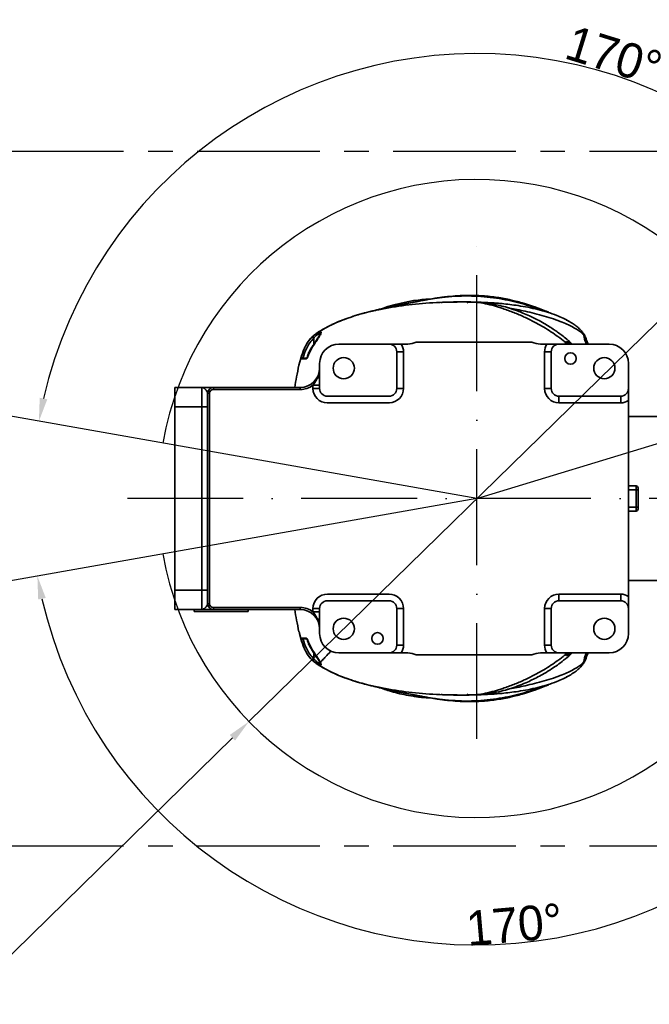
# Model space of a CAD drawing. Header units: millimetres. Extents: x -2031 to 1277, y -458 to 5880.
# Tile 55 of 62: x -718 to -392, y 4877 to 5387. Entities that reach past the tile are written whole.
import ezdxf

# ---------------------------------------------------------------- set-up
doc = ezdxf.new("R2010")
doc.units = ezdxf.units.MM
doc.header["$LTSCALE"] = 5
doc.header["$PDSIZE"] = -1
doc.linetypes.add('ACAD_ISO10W100', pattern=[18, 12, -3, 0, -3])
doc.linetypes.add('CENTERX2', pattern=[20.32, 12.7, -2.54, 2.54, -2.54])
doc.layers.add('重要标记', color=1, linetype='Continuous', lineweight=25)
doc.dimstyles.new('ISO-25', dxfattribs={"dimtxt": 18, "dimasz": 12, "dimexe": 7, "dimexo": 0.625, "dimtad": 1, "dimtoh": 1, "dimtxsty": 'Standard', "dimcen": 2.5, "dimclrd": 1, "dimclre": 1, "dimclrt": 4, "dimadec": 0, "dimazin": 0, "dimtfac": 1, "dimtmove": 0, "dimatfit": 3, "dimfxl": 1, "dimarcsym": 0})

# ---------------------------------------------------------------- blocks, each defined once
blk = doc.blocks.new('*D51')
at = {"layer": 'Defpoints', "color": 0, "linetype": 'ByBlock', "transparency": 16777216}
for p in [(-572.38, 5350.58), (-1052.28, 5239.67), (-672.9, 5138.96), (-481.09, 5138.96), (-61.63, 5138.96)]:
    blk.add_point(p, dxfattribs=at)
at = {"layer": '重要标记', "color": 1, "linetype": 'ByBlock', "lineweight": -2, "transparency": 16777216}
blk.add_arc((-481.09, 5138.96), 230.46, 2.9837, 167.0163, dxfattribs=at)
at = {"layer": '重要标记', "color": 1, "linetype": 'ByBlock', "transparency": 16777216}
for points in [[(-703.71, 5190.34), (-707.63, 5191.14), (-708.06, 5178.98)], [(-248.94, 5151.01), (-252.94, 5150.9), (-250.63, 5138.96)]]:
    blk.add_solid(points, dxfattribs=at)
at = {"layer": '重要标记', "color": 4, "linetype": 'ByBlock', "transparency": 16777216, "insert": (-410.15, 5368.33), "char_height": 18, "attachment_point": 5, "rotation": 342.8143}
blk.add_mtext('170°', dxfattribs=at)

msp = doc.modelspace()

# ---------------------------------------------------------------- linework, layer by layer
at = {"color": 2, "linetype": 'CENTERX2'}
for p, q in [((-1032.455, 5318.959), (70.269, 5318.959)), ((-1032.455, 4958.959), (70.269, 4958.959))]:
    msp.add_line(p, q, dxfattribs=at)
at = {"color": 4, "linetype": 'ByBlock'}
for q in [(-1052.282, 5239.675), (-1052.282, 5038.243)]:
    msp.add_line((-481.093, 5138.959), q, dxfattribs=at)
at = {"linetype": 'Continuous', "lineweight": 35}
for p, q in [((-523.386, 5239.502), (-527.336, 5238.349)), ((-518.878, 5240.573), (-523.386, 5239.502)), ((-513.968, 5241.445), (-518.878, 5240.573)), ((-511.653, 5241.751), (-513.968, 5241.445)), ((-509.613, 5241.968), (-511.653, 5241.751)), ((-507.981, 5242.106), (-509.613, 5241.968)), ((-507.358, 5242.151), (-507.981, 5242.106)), ((-506.875, 5242.182), (-507.358, 5242.151)), ((-506.274, 5242.219), (-506.875, 5242.182)), ((-506.052, 5242.232), (-506.274, 5242.219)), ((-506.082, 5242.231), (-506.052, 5242.232)), ((-488.301, 5240.754), (-486.099, 5240.781)), ((-484.834, 5240.73), (-485.89, 5240.778)), ((-485.81, 5240.771), (-484.875, 5240.739)), ((-482.777, 5240.635), (-483.67, 5240.698)), ((-527.336, 5238.349), (-530.466, 5237.287)), ((-530.466, 5237.287), (-530.466, 5237.287)), ((-530.465, 5237.283), (-530.455, 5237.288)), ((-444.078, 5235.459), (-445.326, 5235.964)), ((-563.321, 5224.967), (-563.4, 5225.051)), ((-425.854, 5223.689), (-425.865, 5223.755)), ((-424.918, 5222.532), (-425.344, 5223.221)), ((-565.628, 5222.091), (-566.312, 5222.821)), ((-565.628, 5222.091), (-565.628, 5218.927)), ((-526.628, 5218.959), (-552.628, 5218.959)), ((-520.327, 5218.959), (-516.987, 5218.959)), ((-452.628, 5219.959), (-512.628, 5219.959)), ((-448.269, 5218.959), (-444.93, 5218.959)), ((-412.628, 5218.959), (-438.628, 5218.959)), ((-435.224, 5219.785), (-435.255, 5218.959)), ((-435.085, 5220.043), (-435.224, 5219.785)), ((-435.224, 5219.785), (-435.224, 5219.785)), ((-435.224, 5219.785), (-435.224, 5219.785)), ((-434.744, 5220.23), (-435.085, 5220.043)), ((-434.254, 5220.172), (-434.744, 5220.23)), ((-433.532, 5219.828), (-434.254, 5220.172)), ((-432.552, 5219.14), (-433.532, 5219.828)), ((-432.349, 5218.959), (-432.552, 5219.14)), ((-568.078, 5214.959), (-568.378, 5214.659)), ((-568.378, 5214.659), (-568.378, 5213.915)), ((-568.123, 5214.659), (-568.378, 5214.659)), ((-566.465, 5217.655), (-566.465, 5217.656)), ((-519.164, 5214.959), (-522.628, 5214.959)), ((-522.628, 5195.959), (-522.628, 5214.959)), ((-519.164, 5214.959), (-519.164, 5195.959)), ((-446.092, 5214.959), (-442.628, 5214.959)), ((-446.092, 5195.959), (-446.092, 5214.959)), ((-442.628, 5214.959), (-442.628, 5195.959)), ((-573.319, 5207.959), (-572.349, 5211.459)), ((-573.319, 5207.959), (-573.319, 5207.959)), ((-569.199, 5211.659), (-571.276, 5211.659)), ((-562.628, 5208.959), (-562.628, 5202.853)), ((-402.628, 5195.959), (-402.628, 5208.959)), ((-562.628, 5202.853), (-562.628, 5197.611)), ((-566.092, 5195.959), (-566.092, 5197.611)), ((-566.092, 5197.611), (-562.628, 5197.611)), ((-562.628, 5197.611), (-562.628, 5195.959)), ((-637.628, 5186.459), (-637.628, 5196.459)), ((-637.628, 5196.459), (-623.628, 5196.459)), ((-623.628, 5186.459), (-623.628, 5196.459)), ((-620.628, 5084.459), (-620.628, 5193.459)), ((-620.628, 5193.459), (-619.628, 5193.459)), ((-619.628, 5193.459), (-619.628, 5084.459)), ((-617.628, 5196.459), (-617.628, 5195.459)), ((-617.628, 5196.459), (-572.628, 5196.459)), ((-572.628, 5195.459), (-617.628, 5195.459)), ((-572.628, 5196.459), (-572.628, 5195.459)), ((-566.092, 5195.959), (-562.628, 5195.959)), ((-519.164, 5195.959), (-522.628, 5195.959)), ((-446.092, 5195.959), (-442.628, 5195.959)), ((-438.628, 5188.495), (-438.628, 5191.959)), ((-438.628, 5191.959), (-406.628, 5191.959)), ((-406.628, 5188.495), (-438.628, 5188.495)), ((-406.628, 5188.495), (-406.628, 5191.959)), ((-402.628, 5189.657), (-402.628, 5088.26)), ((-623.628, 5186.459), (-637.628, 5186.459)), ((-637.628, 5186.459), (-637.628, 5091.459)), ((-623.628, 5091.459), (-623.628, 5186.459)), ((-623.628, 5186.459), (-620.628, 5186.459)), ((-369.628, 5181.459), (-402.628, 5181.459)), ((-402.628, 5145.459), (-398.628, 5145.459)), ((-398.628, 5143.459), (-402.628, 5143.459)), ((-398.628, 5143.459), (-398.628, 5145.459)), ((-398.628, 5134.459), (-398.628, 5143.459)), ((-397.628, 5143.459), (-398.628, 5143.459)), ((-397.628, 5144.459), (-397.628, 5143.459)), ((-397.628, 5143.459), (-397.628, 5134.459)), ((-402.628, 5134.459), (-398.628, 5134.459)), ((-398.628, 5132.459), (-402.628, 5132.459)), ((-398.628, 5132.459), (-398.628, 5134.459)), ((-397.628, 5134.459), (-398.628, 5134.459)), ((-397.628, 5134.459), (-397.628, 5133.459)), ((-402.628, 5096.459), (-369.628, 5096.459)), ((-637.628, 5091.459), (-623.628, 5091.459)), ((-637.628, 5081.459), (-637.628, 5091.459)), ((-623.628, 5091.459), (-620.628, 5091.459)), ((-623.628, 5081.459), (-623.628, 5091.459)), ((-438.628, 5089.423), (-438.628, 5085.959)), ((-438.628, 5089.423), (-406.628, 5089.423)), ((-406.628, 5085.959), (-438.628, 5085.959)), ((-406.628, 5089.423), (-406.628, 5085.959)), ((-623.628, 5081.459), (-637.628, 5081.459)), ((-627.628, 5081.459), (-627.628, 5080.459)), ((-627.628, 5080.459), (-599.628, 5080.459)), ((-620.628, 5084.459), (-619.628, 5084.459)), ((-617.628, 5082.459), (-572.628, 5082.459)), ((-617.628, 5081.459), (-617.628, 5082.459)), ((-572.628, 5081.459), (-617.628, 5081.459)), ((-599.628, 5080.459), (-599.628, 5081.459)), ((-572.628, 5081.459), (-572.628, 5082.459)), ((-566.092, 5081.959), (-562.628, 5081.959)), ((-566.092, 5080.306), (-566.092, 5081.959)), ((-566.092, 5080.306), (-562.628, 5080.306)), ((-562.628, 5081.959), (-562.628, 5080.306)), ((-562.628, 5080.306), (-562.628, 5075.064)), ((-519.164, 5081.959), (-522.628, 5081.959)), ((-522.628, 5062.959), (-522.628, 5081.959)), ((-519.164, 5081.959), (-519.164, 5062.959)), ((-446.092, 5062.959), (-446.092, 5081.959)), ((-446.092, 5081.959), (-442.628, 5081.959)), ((-442.628, 5081.959), (-442.628, 5062.959)), ((-402.628, 5068.959), (-402.628, 5081.959)), ((-562.628, 5075.064), (-562.628, 5068.959)), ((-573.319, 5069.959), (-573.319, 5069.959)), ((-573.271, 5069.783), (-572.349, 5066.459)), ((-569.23, 5066.259), (-571.276, 5066.259)), ((-568.378, 5063.996), (-568.378, 5063.259)), ((-568.378, 5063.259), (-568.078, 5062.959)), ((-568.378, 5063.259), (-568.101, 5063.259)), ((-567.609, 5062.959), (-568.078, 5062.959)), ((-566.465, 5060.262), (-566.456, 5060.268)), ((-519.164, 5062.959), (-522.628, 5062.959)), ((-446.092, 5062.959), (-442.628, 5062.959)), ((-565.628, 5055.826), (-566.312, 5055.096)), ((-565.628, 5055.826), (-565.628, 5058.99)), ((-552.628, 5058.959), (-526.628, 5058.959)), ((-516.987, 5058.959), (-520.327, 5058.959)), ((-452.628, 5057.959), (-512.628, 5057.959)), ((-444.93, 5058.959), (-448.269, 5058.959)), ((-438.628, 5058.959), (-412.628, 5058.959)), ((-435.224, 5058.132), (-435.255, 5058.959)), ((-435.085, 5057.874), (-435.224, 5058.132)), ((-435.224, 5058.132), (-435.224, 5058.132)), ((-435.224, 5058.132), (-435.224, 5058.132)), ((-434.744, 5057.687), (-435.085, 5057.874)), ((-434.254, 5057.746), (-434.744, 5057.687)), ((-433.532, 5058.089), (-434.254, 5057.746)), ((-432.552, 5058.778), (-433.532, 5058.089)), ((-432.349, 5058.959), (-432.552, 5058.778)), ((-424.918, 5055.386), (-425.344, 5054.696)), ((-563.321, 5052.95), (-563.4, 5052.867)), ((-563.12, 5052.725), (-562.87, 5052.529)), ((-530.465, 5040.634), (-530.455, 5040.629)), ((-445.326, 5041.953), (-444.078, 5042.459)), ((-484.834, 5037.188), (-485.89, 5037.139)), ((-484.923, 5037.167), (-485.89, 5037.139)), ((-485.395, 5037.161), (-484.879, 5037.179))]:
    msp.add_line(p, q, dxfattribs=at)
at = {"lineweight": 35}
for p, q in [((-558.649, 5188.495), (-526.474, 5188.496)), ((-558.628, 5191.959), (-526.628, 5191.959)), ((-558.628, 5085.959), (-526.628, 5085.959)), ((-558.496, 5089.422), (-526.636, 5089.423))]:
    msp.add_line(p, q, dxfattribs=at)
at = {"linetype": 'Continuous', "lineweight": 35}
for centre, radius in [((-432.628, 5211.459), 3), ((-550.128, 5206.459), 5.5), ((-415.128, 5206.459), 5.5), ((-550.128, 5071.459), 5.5), ((-415.128, 5071.459), 5.5), ((-532.628, 5066.459), 3)]:
    msp.add_circle(centre, radius, dxfattribs=at)
for centre, radius, start, end in [((-562.558, 5223.749), 1.55, 122.88662, 123.70547), ((-426.465, 5223.594), 0.618, 8.82871, 25.64618), ((-425.803, 5223.158), 0.463, 324.96033, 7.87726), ((-552.628, 5208.959), 10, 90, 180), ((-526.628, 5214.959), 4, 0, 90), ((-526.628, 5214.959), 7.464, 0, 32.40486), ((-516.987, 5228.959), 10, 270, 295.84193), ((-448.269, 5228.959), 10, 244.15807, 270), ((-438.628, 5214.959), 7.464, 147.59514, 180), ((-438.628, 5214.959), 4, 90, 180), ((-412.628, 5208.959), 10, 0, 90), ((-572.628, 5206.459), 10, 270, 0), ((-564.639, 5203.083), 2.024, 291.86215, 353.47139), ((-572.628, 5206.459), 11, 270, 306.45367), ((-617.628, 5193.459), 3, 90, 180), ((-617.628, 5193.459), 2, 90, 180), ((-558.628, 5195.959), 7.464, 180, 269.84248), ((-558.628, 5195.959), 4, 180, 270), ((-526.628, 5195.959), 4, 270, 0), ((-526.628, 5195.959), 7.464, 271.18225, 0), ((-438.628, 5195.959), 7.464, 180, 270), ((-438.628, 5195.959), 4, 180, 270), ((-406.628, 5195.959), 4, 270, 0), ((-406.628, 5195.959), 7.464, 270, 302.40486), ((-398.628, 5144.459), 1, 0, 90), ((-398.628, 5133.459), 1, 270, 0), ((-558.628, 5081.959), 7.464, 88.98023, 180), ((-558.628, 5081.959), 4, 90, 180), ((-526.628, 5081.959), 7.464, 0, 90.06044), ((-526.628, 5081.959), 4, 0, 90), ((-438.628, 5081.959), 7.464, 90, 180), ((-438.628, 5081.959), 4, 90, 180), ((-406.628, 5081.959), 7.464, 57.59514, 90), ((-406.628, 5081.959), 4, 0, 90), ((-617.628, 5084.459), 3, 180, 270), ((-617.628, 5084.459), 2, 180, 270), ((-572.628, 5071.459), 11, 53.54633, 90), ((-572.628, 5071.459), 10, 0, 90), ((-564.639, 5074.834), 2.024, 6.52861, 68.13785), ((-552.628, 5068.959), 10, 180, 270), ((-412.628, 5068.959), 10, 270, 0), ((-526.628, 5062.959), 4, 270, 0), ((-526.628, 5062.959), 7.464, 327.59514, 0), ((-438.628, 5062.959), 7.464, 180, 212.40486), ((-438.628, 5062.959), 4, 180, 270), ((-516.987, 5048.959), 10, 64.15807, 90), ((-448.269, 5048.959), 10, 90, 115.84193), ((-425.803, 5054.759), 0.463, 352.12274, 35.03967), ((-562.558, 5054.169), 1.55, 236.29453, 237.11338), ((-426.463, 5054.323), 0.616, 334.32953, 5.93449)]:
    msp.add_arc(centre, radius, start, end, dxfattribs=at)
for points, knots in [([(-445.547, 5236.054), (-446.621, 5236.5), (-449.04, 5237.505), (-453.136, 5238.95), (-457.304, 5240.248), (-460.851, 5241.205), (-463.721, 5241.877), (-467.757, 5242.713), (-473.422, 5243.612), (-480.12, 5244.135), (-486.049, 5244.21), (-491.142, 5244.01), (-495.208, 5243.657), (-498.224, 5243.304), (-500.173, 5243.044), (-502.003, 5242.781), (-504.274, 5242.432), (-506.763, 5242.018), (-508.011, 5241.789), (-508.668, 5241.669)], [0, 0, 0, 0, 0.0652122, 0.1469063, 0.2154389, 0.2704305, 0.3117318, 0.3436272, 0.4455583, 0.5534694, 0.6228856, 0.6920074, 0.7639346, 0.7916406, 0.8194909, 0.8472167, 0.8753322, 0.9344511, 1, 1, 1, 1]), ([(-508.642, 5241.664), (-506.612, 5242.021), (-502.414, 5242.759), (-495.823, 5243.507), (-489.031, 5243.908), (-482.289, 5243.867), (-475.733, 5243.396), (-469.464, 5242.534), (-463.546, 5241.357), (-457.963, 5239.958), (-454.519, 5238.908), (-452.797, 5238.383)], [0, 0, 0, 0, 0.1047123, 0.2166134, 0.3284999, 0.4403839, 0.5522742, 0.6641845, 0.7761045, 0.8880439, 1, 1, 1, 1]), ([(-563.4, 5225.051), (-560.937, 5226.492), (-555.86, 5229.463), (-547.375, 5232.759), (-538.194, 5235.485), (-527.228, 5237.837), (-514.548, 5239.615), (-500.316, 5240.717), (-490.709, 5240.758), (-485.89, 5240.778)], [0, 0, 0, 0, 0.1067986, 0.2201436, 0.3399595, 0.465552, 0.6400275, 0.8194561, 1, 1, 1, 1]), ([(-508.643, 5241.672), (-508.926, 5241.619), (-509.69, 5241.478), (-511.04, 5241.223), (-512.794, 5240.887), (-514.867, 5240.484), (-517.199, 5240.022), (-519.562, 5239.545), (-521.727, 5239.102), (-523.683, 5238.698), (-525.554, 5238.305), (-527.507, 5237.881), (-529.707, 5237.392), (-531.753, 5236.922), (-533.545, 5236.501), (-534.631, 5236.24), (-535.192, 5236.098), (-535.179, 5236.098), (-535.175, 5236.098)], [0, 0, 0, 0, 0.02383, 0.0642495, 0.1155451, 0.1778887, 0.2494091, 0.3274668, 0.3937585, 0.4491788, 0.5078458, 0.5741404, 0.6476893, 0.7385312, 0.8367129, 0.9423492, 0.9810897, 1, 1, 1, 1]), ([(-485.087, 5240.768), (-485.089, 5240.768), (-485.096, 5240.768), (-485.414, 5240.773), (-486.237, 5240.784), (-487.529, 5240.795), (-489.166, 5240.799), (-491.122, 5240.791), (-494.027, 5240.752), (-497.006, 5240.687), (-499.204, 5240.581), (-499.898, 5240.547)], [0, 0, 0, 0, 0.032455, 0.0753584, 0.166768, 0.2633631, 0.368787, 0.4867872, 0.620002, 0.880028, 1, 1, 1, 1]), ([(-484.834, 5240.744), (-485.084, 5240.729), (-485.618, 5240.699), (-486.137, 5240.456), (-486.412, 5240.327)], [0, 0, 0, 0, 0.468978, 1, 1, 1, 1]), ([(-431.752, 5218.959), (-432.692, 5219.807), (-434.445, 5221.39), (-436.998, 5223.423), (-439.174, 5225.039), (-441.278, 5226.504), (-443.596, 5228.02), (-446.491, 5229.77), (-449.98, 5231.689), (-453.642, 5233.483), (-457.083, 5234.977), (-459.884, 5236.07), (-462.186, 5236.884), (-464.297, 5237.569), (-466.895, 5238.334), (-470.469, 5239.228), (-475.11, 5240.09), (-480.368, 5240.659), (-484.035, 5240.738), (-485.89, 5240.778)], [0, 0, 0, 0, 0.0636078, 0.11867341, 0.16398743, 0.19987675, 0.24756261, 0.30314439, 0.36982222, 0.44758977, 0.50795467, 0.55827037, 0.59866118, 0.63064267, 0.66979772, 0.73474415, 0.81578951, 0.90679911, 1, 1, 1, 1]), ([(-485.89, 5240.778), (-485.887, 5240.778), (-485.479, 5240.772), (-484.529, 5240.76), (-483.198, 5240.731), (-482.526, 5240.716)], [0, 0, 0, 0, 0.0033173, 0.4971426, 1, 1, 1, 1]), ([(-480.945, 5240.601), (-481.052, 5240.608), (-481.543, 5240.642), (-482.42, 5240.685), (-483.576, 5240.731), (-484.733, 5240.762), (-485.504, 5240.773), (-485.89, 5240.778)], [0, 0, 0, 0, 0.0647997, 0.2986296, 0.532445, 0.7662758, 1, 1, 1, 1]), ([(-435.224, 5219.785), (-435.643, 5220.126), (-438.355, 5222.332), (-443.618, 5226.05), (-450.411, 5230), (-456.563, 5233.022), (-462.021, 5235.346), (-467.231, 5237.233), (-472.187, 5238.77), (-476.799, 5239.952), (-480.981, 5240.619), (-483.719, 5240.698), (-484.834, 5240.73)], [0, 0, 0, 0, 0.0293771, 0.1900329, 0.3490036, 0.4549251, 0.5613873, 0.6705079, 0.7557675, 0.8453154, 0.9369523, 1, 1, 1, 1]), ([(-482.526, 5240.716), (-481.377, 5240.685), (-479.117, 5240.623), (-475.951, 5240.456), (-474.396, 5240.374)], [0, 0, 0, 0, 0.5086094, 1, 1, 1, 1]), ([(-471.387, 5239.281), (-471.717, 5239.525), (-472.561, 5240.147), (-473.595, 5240.283), (-474.224, 5240.365)], [0, 0, 0, 0, 0.3914742, 1, 1, 1, 1]), ([(-474.223, 5240.365), (-474.223, 5240.365), (-473.446, 5240.321), (-471.617, 5240.209), (-468.168, 5239.926), (-464.147, 5239.496), (-459.623, 5238.879), (-454.731, 5238.035), (-449.601, 5236.912), (-444.54, 5235.51), (-440.133, 5233.978), (-436.493, 5232.388), (-434.037, 5231.164), (-432.829, 5230.377), (-432.463, 5230.139)], [0, 0, 0, 0, 0.0000008, 0.0942282, 0.1885021, 0.2854686, 0.3824779, 0.4900787, 0.5976869, 0.7057172, 0.8137197, 0.8902133, 0.9666865, 1, 1, 1, 1]), ([(-538.402, 5235.297), (-538.45, 5235.286), (-540.684, 5234.777), (-543.491, 5233.95), (-546.199, 5233.001), (-546.79, 5232.793)], [0, 0, 0, 0, 0.0168881, 0.7851439, 1, 1, 1, 1]), ([(-529.553, 5237.232), (-530.113, 5237.136), (-532.858, 5236.666), (-535.563, 5235.991), (-537.715, 5235.454)], [0, 0, 0, 0, 0.2040497, 1, 1, 1, 1]), ([(-425.908, 5223.861), (-426.118, 5224.068), (-426.809, 5224.749), (-428.392, 5225.961), (-430.819, 5227.462), (-433.671, 5228.904), (-437.206, 5230.439), (-441.415, 5231.988), (-447.883, 5234.005), (-454.371, 5235.592), (-460.329, 5236.851), (-463.339, 5237.442), (-464.784, 5237.727), (-465.06, 5237.781)], [0, 0, 0, 0, 0.0347119, 0.1143957, 0.1941159, 0.2755731, 0.3570519, 0.4657628, 0.5744973, 0.7926755, 0.8853871, 0.9780798, 1, 1, 1, 1]), ([(-452.797, 5238.383), (-450.301, 5237.745), (-447.34, 5236.989), (-444.561, 5235.597), (-444.125, 5235.379)], [0, 0, 0, 0, 0.8431131, 1, 1, 1, 1]), ([(-442.246, 5234.694), (-442.249, 5234.695), (-442.256, 5234.698), (-442.299, 5234.716), (-442.441, 5234.775), (-442.416, 5234.765), (-442.413, 5234.763)], [0, 0, 0, 0, 0.3616087, 0.7568792, 0.9699599, 1, 1, 1, 1]), ([(-548.09, 5232.343), (-548.664, 5232.148), (-550.729, 5231.447), (-553.294, 5230.373), (-555.859, 5229.212), (-557.838, 5228.25), (-560.304, 5226.96), (-562.122, 5225.836), (-563.125, 5225.216)], [0, 0, 0, 0, 0.1091276, 0.392128, 0.4996204, 0.6155854, 0.7878826, 1, 1, 1, 1]), ([(-424.869, 5222.497), (-424.903, 5222.591), (-425.092, 5223.104), (-425.591, 5223.964), (-426.45, 5225.224), (-427.688, 5226.607), (-429.344, 5228.074), (-431.337, 5229.496), (-433.133, 5230.614), (-434.357, 5231.223), (-434.692, 5231.39)], [0, 0, 0, 0, 0.0207942, 0.1139286, 0.2325579, 0.3832152, 0.5483481, 0.7235417, 0.9243139, 1, 1, 1, 1]), ([(-562.672, 5223.524), (-562.761, 5223.356), (-562.982, 5222.942), (-563.518, 5222.102), (-564.245, 5221.014), (-565.127, 5219.689), (-565.884, 5218.543), (-566.344, 5217.84), (-566.465, 5217.656)], [0, 0, 0, 0, 0.1086036, 0.2689256, 0.4574855, 0.6691706, 0.9131197, 1, 1, 1, 1]), ([(-563.321, 5224.967), (-563.321, 5224.967), (-563.697, 5224.773), (-564.551, 5224.259), (-565.595, 5223.475), (-566.158, 5222.961), (-566.312, 5222.821)], [0, 0, 0, 0, 0.0000153, 0.4183148, 0.8417695, 1, 1, 1, 1]), ([(-566.266, 5217.525), (-565.855, 5218.152), (-565.021, 5219.425), (-563.752, 5221.339), (-562.772, 5222.829), (-562.369, 5223.6), (-562.251, 5223.825)], [0, 0, 0, 0, 0.2762288, 0.5610485, 0.871517, 1, 1, 1, 1]), ([(-565.715, 5223.338), (-565.634, 5223.417), (-564.945, 5224.089), (-564.124, 5224.6), (-563.4, 5225.051)], [0, 0, 0, 0, 0.118566, 1, 1, 1, 1]), ([(-565.628, 5222.091), (-565.519, 5222.222), (-565.123, 5222.694), (-564.371, 5223.445), (-563.757, 5223.904), (-563.456, 5224.129)], [0, 0, 0, 0, 0.1624834, 0.5891403, 1, 1, 1, 1]), ([(-563.456, 5224.129), (-563.476, 5224.216), (-563.516, 5224.389), (-563.504, 5224.629), (-563.444, 5224.834), (-563.363, 5224.923), (-563.322, 5224.967)], [0, 0, 0, 0, 0.250003, 0.500004, 0.750003, 1, 1, 1, 1]), ([(-563.456, 5224.129), (-563.265, 5224.25), (-562.92, 5224.467), (-562.649, 5224.53), (-562.464, 5224.493), (-562.369, 5224.406), (-562.391, 5224.219), (-562.396, 5224.173)], [0, 0, 0, 0, 0.3133539, 0.5647549, 0.6214669, 0.9082411, 1, 1, 1, 1]), ([(-562.87, 5225.389), (-562.915, 5225.36), (-563.005, 5225.303), (-563.181, 5225.191), (-563.313, 5225.106), (-563.397, 5225.053), (-563.397, 5225.053)], [0, 0, 0, 0, 0.2688478, 0.537696, 0.9989465, 1, 1, 1, 1]), ([(-562.25, 5223.825), (-562.25, 5223.825), (-562.097, 5224.14), (-561.893, 5224.647), (-561.846, 5225.157), (-562.053, 5225.388), (-562.553, 5225.327), (-563.053, 5225.105), (-563.321, 5224.967), (-563.321, 5224.967)], [0, 0, 0, 0, 0.0000098, 0.2469667, 0.4293436, 0.6120531, 0.8079189, 0.9999902, 1, 1, 1, 1]), ([(-562.378, 5224.216), (-562.379, 5224.208), (-562.382, 5224.187), (-562.456, 5223.957), (-562.557, 5223.721), (-562.657, 5223.542), (-562.663, 5223.532)], [0, 0, 0, 0, 0.2013569, 0.5115163, 0.970741, 1, 1, 1, 1]), ([(-562.662, 5223.52), (-562.66, 5223.527), (-562.639, 5223.613), (-562.504, 5223.734), (-562.335, 5223.795), (-562.251, 5223.825)], [0, 0, 0, 0, 0.0470956, 0.5235478, 1, 1, 1, 1]), ([(-425.344, 5223.221), (-425.446, 5223.448), (-425.624, 5223.84), (-425.806, 5224.128), (-425.918, 5224.276), (-425.98, 5224.321), (-425.973, 5224.213), (-425.947, 5224.06), (-425.925, 5223.95), (-425.908, 5223.861)], [0, 0, 0, 0, 0.2604484, 0.4502688, 0.5119503, 0.6880112, 0.8441946, 0.873199, 1, 1, 1, 1]), ([(-425.908, 5223.861), (-425.812, 5223.421), (-425.592, 5222.401), (-425.06, 5220.653), (-424.623, 5219.446), (-424.447, 5218.959)], [0, 0, 0, 0, 0.3119628, 0.7225929, 1, 1, 1, 1]), ([(-425.865, 5223.755), (-425.866, 5223.758), (-425.873, 5223.803), (-425.879, 5223.843), (-425.88, 5223.847), (-425.88, 5223.849)], [0, 0, 0, 0, 0.056847, 0.6786616, 1, 1, 1, 1]), ([(-425.874, 5223.844), (-425.872, 5223.848), (-425.863, 5223.868), (-425.837, 5223.842), (-425.773, 5223.745), (-425.708, 5223.618), (-425.575, 5223.323), (-425.493, 5223.088), (-425.423, 5222.892)], [0, 0, 0, 0, 0.0502379, 0.2431001, 0.2816927, 0.5564272, 0.6276893, 1, 1, 1, 1]), ([(-423.631, 5218.959), (-423.888, 5219.597), (-424.489, 5221.094), (-425.032, 5222.446), (-425.344, 5223.221)], [0, 0, 0, 0, 0.4262941, 1, 1, 1, 1]), ([(-566.312, 5222.821), (-567.075, 5222.006), (-568.631, 5220.344), (-570.018, 5217.793), (-571.306, 5214.887), (-571.912, 5212.953), (-572.335, 5211.602)], [0, 0, 0, 0, 0.2592204, 0.5285877, 0.6706676, 1, 1, 1, 1]), ([(-572.2, 5211.996), (-572.122, 5212.284), (-571.602, 5214.206), (-570.534, 5216.861), (-568.873, 5219.81), (-567.695, 5221.483), (-566.826, 5222.283), (-566.58, 5222.509)], [0, 0, 0, 0, 0.0741574, 0.4955696, 0.7063529, 0.9170594, 1, 1, 1, 1]), ([(-571.276, 5211.659), (-570.691, 5213.416), (-569.771, 5216.177), (-567.837, 5219.712), (-566.372, 5221.29), (-565.628, 5222.091)], [0, 0, 0, 0, 0.46311503, 0.7273609, 1, 1, 1, 1]), ([(-526.628, 5218.959), (-526.069, 5218.959), (-525.551, 5218.959), (-524.798, 5218.959), (-524.551, 5218.959), (-524.055, 5218.959), (-523.806, 5218.959), (-523.05, 5218.959), (-522.535, 5218.959), (-521.726, 5218.959), (-521.448, 5218.959), (-520.89, 5218.959), (-520.609, 5218.959), (-520.327, 5218.959)], [0, 0, 0, 0, 0.25, 0.25, 0.375, 0.375, 0.5, 0.5, 0.75, 0.75, 0.875, 0.875, 1, 1, 1, 1]), ([(-444.93, 5218.959), (-444.37, 5218.959), (-443.823, 5218.959), (-443.017, 5218.959), (-442.751, 5218.959), (-442.231, 5218.959), (-441.975, 5218.959), (-441.471, 5218.959), (-441.221, 5218.959), (-440.724, 5218.959), (-440.476, 5218.959), (-439.974, 5218.959), (-439.72, 5218.959), (-439.186, 5218.959), (-438.91, 5218.959), (-438.628, 5218.959)], [0, 0, 0, 0, 0.25, 0.25, 0.375, 0.375, 0.5, 0.5, 0.625, 0.625, 0.75, 0.75, 0.875, 0.875, 1, 1, 1, 1]), ([(-434.826, 5219.129), (-434.798, 5219.216), (-434.738, 5219.403), (-434.599, 5219.512), (-434.41, 5219.554), (-434.265, 5219.529), (-433.965, 5219.401), (-433.706, 5219.244), (-433.464, 5219.013), (-433.408, 5218.959)], [0, 0, 0, 0, 0.1656108, 0.3574329, 0.39654, 0.5977177, 0.6242435, 0.9124989, 1, 1, 1, 1]), ([(-423.592, 5218.959), (-423.634, 5219.064), (-424.088, 5220.222), (-424.486, 5221.445), (-424.848, 5222.557)], [0, 0, 0, 0, 0.0907781, 1, 1, 1, 1]), ([(-566.458, 5217.651), (-566.52, 5217.56), (-567.002, 5216.86), (-567.787, 5215.358), (-568.654, 5213.422), (-569.062, 5212.105), (-569.221, 5211.59)], [0, 0, 0, 0, 0.0495206, 0.3812559, 0.7582534, 1, 1, 1, 1]), ([(-569.025, 5211.609), (-568.825, 5212.191), (-568.114, 5214.253), (-567.038, 5216.157), (-566.266, 5217.525)], [0, 0, 0, 0, 0.28176297, 1, 1, 1, 1]), ([(-575.509, 5196.459), (-575.227, 5198.285), (-574.631, 5202.144), (-573.772, 5205.953), (-573.319, 5207.959)], [0, 0, 0, 0, 0.47337278, 1, 1, 1, 1]), ([(-572.335, 5211.602), (-572.336, 5211.601), (-572.358, 5211.504), (-572.389, 5211.355), (-572.376, 5211.325), (-572.371, 5211.314)], [0, 0, 0, 0, 0.00669159, 0.6147507, 1, 1, 1, 1]), ([(-572.371, 5211.314), (-572.176, 5211.313), (-571.958, 5211.312), (-571.167, 5211.311), (-570.576, 5211.31), (-569.89, 5211.308), (-569.599, 5211.308)], [0, 0, 0, 0, 0.4992988, 0.5621983, 0.8144616, 1, 1, 1, 1]), ([(-571.276, 5211.659), (-571.399, 5211.652), (-571.645, 5211.639), (-571.971, 5211.621), (-572.211, 5211.609), (-572.318, 5211.603), (-572.331, 5211.603), (-572.335, 5211.602)], [0, 0, 0, 0, 0.23376, 0.4667787, 0.6932498, 0.9092848, 1, 1, 1, 1]), ([(-569.443, 5211.459), (-570.168, 5211.459), (-571.618, 5211.459), (-571.992, 5211.459), (-572.179, 5211.459)], [0, 0, 0, 0, 0.4994396, 1, 1, 1, 1]), ([(-569.599, 5211.308), (-569.531, 5211.319), (-569.346, 5211.35), (-569.148, 5211.507), (-569.026, 5211.608), (-569.025, 5211.609)], [0, 0, 0, 0, 0.3643306, 0.9932026, 1, 1, 1, 1]), ([(-569.443, 5211.459), (-569.41, 5211.465), (-569.31, 5211.484), (-569.153, 5211.561), (-569.026, 5211.609), (-569.025, 5211.609)], [0, 0, 0, 0, 0.3316447, 0.9921299, 1, 1, 1, 1]), ([(-569.025, 5211.609), (-569.064, 5211.607), (-569.167, 5211.601), (-569.255, 5211.596), (-569.246, 5211.597), (-569.243, 5211.597)], [0, 0, 0, 0, 0.2929466, 0.7667304, 1, 1, 1, 1]), ([(-563.886, 5201.205), (-563.684, 5201.614), (-563.502, 5202.034), (-563.191, 5202.884), (-563.06, 5203.316), (-562.847, 5204.193), (-562.766, 5204.638), (-562.656, 5205.542), (-562.628, 5206.002), (-562.628, 5206.459)], [0, 0, 0, 0, 0.25, 0.25, 0.5, 0.5, 0.75, 0.75, 1, 1, 1, 1]), ([(-566.092, 5197.611), (-565.872, 5197.889), (-565.666, 5198.175), (-565.272, 5198.762), (-565.087, 5199.061), (-564.725, 5199.663), (-564.548, 5199.966), (-564.206, 5200.579), (-564.041, 5200.889), (-563.886, 5201.205)], [0, 0, 0, 0, 0.25, 0.25, 0.5, 0.5, 0.75, 0.75, 1, 1, 1, 1]), ([(-620.628, 5193.459), (-620.628, 5193.623), (-620.674, 5193.796), (-620.818, 5194.149), (-620.917, 5194.33), (-621.255, 5194.863), (-621.533, 5195.207), (-622.113, 5195.797), (-622.414, 5196.04), (-622.867, 5196.287), (-623.018, 5196.351), (-623.323, 5196.437), (-623.476, 5196.459), (-623.628, 5196.459)], [0, 0, 0, 0, 0.125, 0.125, 0.25, 0.25, 0.5, 0.5, 0.75, 0.75, 0.875, 0.875, 1, 1, 1, 1]), ([(-617.628, 5196.459), (-617.628, 5196.459), (-617.68, 5196.459), (-617.867, 5196.459), (-618.005, 5196.459), (-618.528, 5196.459), (-619.01, 5196.459), (-619.861, 5196.459), (-620.168, 5196.459), (-620.809, 5196.459), (-621.144, 5196.459), (-621.833, 5196.459), (-622.186, 5196.459), (-622.903, 5196.459), (-623.267, 5196.459), (-623.628, 5196.459)], [0, 0, 0, 0, 0.125, 0.125, 0.25, 0.25, 0.5, 0.5, 0.625, 0.625, 0.75, 0.75, 0.875, 0.875, 1, 1, 1, 1]), ([(-402.628, 5195.959), (-402.628, 5195.399), (-402.628, 5194.881), (-402.628, 5194.129), (-402.628, 5193.881), (-402.628, 5193.385), (-402.628, 5193.136), (-402.628, 5192.38), (-402.628, 5191.865), (-402.628, 5191.056), (-402.628, 5190.779), (-402.628, 5190.221), (-402.628, 5189.94), (-402.628, 5189.657)], [0, 0, 0, 0, 0.25, 0.25, 0.375, 0.375, 0.5, 0.5, 0.75, 0.75, 0.875, 0.875, 1, 1, 1, 1]), ([(-402.628, 5088.26), (-402.628, 5087.701), (-402.628, 5087.154), (-402.628, 5086.347), (-402.628, 5086.081), (-402.628, 5085.561), (-402.628, 5085.306), (-402.628, 5084.801), (-402.628, 5084.551), (-402.628, 5084.054), (-402.628, 5083.807), (-402.628, 5083.304), (-402.628, 5083.05), (-402.628, 5082.516), (-402.628, 5082.24), (-402.628, 5081.959)], [0, 0, 0, 0, 0.25, 0.25, 0.375, 0.375, 0.5, 0.5, 0.625, 0.625, 0.75, 0.75, 0.875, 0.875, 1, 1, 1, 1]), ([(-620.628, 5084.459), (-620.628, 5084.294), (-620.674, 5084.121), (-620.818, 5083.768), (-620.917, 5083.587), (-621.255, 5083.054), (-621.533, 5082.71), (-622.113, 5082.121), (-622.414, 5081.878), (-622.867, 5081.63), (-623.018, 5081.566), (-623.323, 5081.48), (-623.476, 5081.459), (-623.628, 5081.459)], [0, 0, 0, 0, 0.125, 0.125, 0.25, 0.25, 0.5, 0.5, 0.75, 0.75, 0.875, 0.875, 1, 1, 1, 1]), ([(-617.628, 5081.459), (-617.628, 5081.459), (-617.68, 5081.459), (-617.867, 5081.459), (-618.005, 5081.459), (-618.528, 5081.459), (-619.01, 5081.459), (-619.861, 5081.459), (-620.168, 5081.459), (-620.809, 5081.459), (-621.144, 5081.459), (-621.833, 5081.459), (-622.186, 5081.459), (-622.903, 5081.459), (-623.267, 5081.459), (-623.628, 5081.459)], [0, 0, 0, 0, 0.125, 0.125, 0.25, 0.25, 0.5, 0.5, 0.625, 0.625, 0.75, 0.75, 0.875, 0.875, 1, 1, 1, 1]), ([(-575.509, 5081.459), (-575.227, 5079.632), (-574.631, 5075.773), (-573.772, 5071.964), (-573.319, 5069.959)], [0, 0, 0, 0, 0.4733728, 1, 1, 1, 1]), ([(-563.886, 5076.712), (-564.041, 5077.028), (-564.206, 5077.338), (-564.548, 5077.951), (-564.725, 5078.254), (-565.087, 5078.856), (-565.272, 5079.155), (-565.666, 5079.742), (-565.872, 5080.029), (-566.092, 5080.306)], [0, 0, 0, 0, 0.25, 0.25, 0.5, 0.5, 0.75, 0.75, 1, 1, 1, 1]), ([(-563.886, 5076.712), (-563.684, 5076.303), (-563.502, 5075.883), (-563.191, 5075.033), (-563.06, 5074.601), (-562.847, 5073.725), (-562.766, 5073.28), (-562.656, 5072.375), (-562.628, 5071.915), (-562.628, 5071.459)], [0, 0, 0, 0, 0.25, 0.25, 0.5, 0.5, 0.75, 0.75, 1, 1, 1, 1]), ([(-572.335, 5066.315), (-572.336, 5066.316), (-572.358, 5066.413), (-572.389, 5066.562), (-572.376, 5066.592), (-572.371, 5066.604)], [0, 0, 0, 0, 0.00669159, 0.6147507, 1, 1, 1, 1]), ([(-572.371, 5066.604), (-572.176, 5066.604), (-571.958, 5066.605), (-571.167, 5066.607), (-570.576, 5066.608), (-569.89, 5066.609), (-569.599, 5066.61)], [0, 0, 0, 0, 0.4992988, 0.5621983, 0.8144616, 1, 1, 1, 1]), ([(-566.312, 5055.096), (-567.075, 5055.911), (-568.631, 5057.573), (-570.018, 5060.124), (-571.306, 5063.03), (-571.912, 5064.964), (-572.335, 5066.315)], [0, 0, 0, 0, 0.2592204, 0.5285877, 0.6706676, 1, 1, 1, 1]), ([(-571.276, 5066.259), (-571.399, 5066.265), (-571.645, 5066.279), (-571.971, 5066.296), (-572.211, 5066.308), (-572.318, 5066.314), (-572.331, 5066.315), (-572.335, 5066.315)], [0, 0, 0, 0, 0.23376, 0.4667787, 0.6932498, 0.9092848, 1, 1, 1, 1]), ([(-572.2, 5065.921), (-572.122, 5065.633), (-571.602, 5063.711), (-570.534, 5061.056), (-568.873, 5058.107), (-567.695, 5056.434), (-566.826, 5055.634), (-566.58, 5055.408)], [0, 0, 0, 0, 0.0741574, 0.4955696, 0.7063529, 0.9170594, 1, 1, 1, 1]), ([(-569.443, 5066.459), (-570.168, 5066.459), (-571.618, 5066.459), (-571.992, 5066.459), (-572.179, 5066.459)], [0, 0, 0, 0, 0.4994396, 1, 1, 1, 1]), ([(-571.276, 5066.259), (-570.691, 5064.501), (-569.771, 5061.74), (-567.837, 5058.205), (-566.372, 5056.627), (-565.628, 5055.826)], [0, 0, 0, 0, 0.46311503, 0.7273609, 1, 1, 1, 1]), ([(-569.599, 5066.61), (-569.531, 5066.598), (-569.346, 5066.567), (-569.148, 5066.41), (-569.026, 5066.309), (-569.025, 5066.308)], [0, 0, 0, 0, 0.3643306, 0.9932026, 1, 1, 1, 1]), ([(-569.403, 5066.449), (-569.382, 5066.445), (-569.294, 5066.426), (-569.153, 5066.356), (-569.026, 5066.308), (-569.025, 5066.308)], [0, 0, 0, 0, 0.23584343, 0.9910018, 1, 1, 1, 1]), ([(-569.025, 5066.308), (-569.064, 5066.31), (-569.167, 5066.316), (-569.255, 5066.321), (-569.246, 5066.32), (-569.243, 5066.32)], [0, 0, 0, 0, 0.2930117, 0.766901, 1, 1, 1, 1]), ([(-569.249, 5066.319), (-569.211, 5066.193), (-568.902, 5065.186), (-568.2, 5063.452), (-567.299, 5061.551), (-566.643, 5060.575), (-566.443, 5060.276)], [0, 0, 0, 0, 0.058859, 0.4725069, 0.8387352, 1, 1, 1, 1]), ([(-569.025, 5066.308), (-568.825, 5065.727), (-568.114, 5063.664), (-567.038, 5061.76), (-566.266, 5060.392)], [0, 0, 0, 0, 0.28176297, 1, 1, 1, 1]), ([(-566.465, 5060.262), (-566.425, 5060.2), (-566, 5059.551), (-565.254, 5058.419), (-564.291, 5056.972), (-563.518, 5055.815), (-562.97, 5054.958), (-562.754, 5054.547), (-562.674, 5054.396)], [0, 0, 0, 0, 0.0291664, 0.3053006, 0.5336778, 0.7302861, 0.9006533, 1, 1, 1, 1]), ([(-566.266, 5060.392), (-565.855, 5059.765), (-565.021, 5058.492), (-563.752, 5056.579), (-562.772, 5055.088), (-562.369, 5054.318), (-562.251, 5054.092)], [0, 0, 0, 0, 0.2762288, 0.5610485, 0.871517, 1, 1, 1, 1]), ([(-556.801, 5059.901), (-556.913, 5059.781), (-557.85, 5058.782), (-559.368, 5057.164), (-561.138, 5055.277), (-561.905, 5054.46), (-562.25, 5054.092)], [0, 0, 0, 0, 0.0485528, 0.4053787, 0.7319716, 1, 1, 1, 1]), ([(-563.321, 5052.95), (-563.321, 5052.95), (-563.697, 5053.144), (-564.551, 5053.659), (-565.595, 5054.443), (-566.158, 5054.957), (-566.312, 5055.096)], [0, 0, 0, 0, 0.0000153, 0.4183148, 0.8417695, 1, 1, 1, 1]), ([(-565.628, 5055.826), (-565.519, 5055.696), (-565.123, 5055.223), (-564.371, 5054.473), (-563.757, 5054.014), (-563.456, 5053.788)], [0, 0, 0, 0, 0.1624834, 0.5891403, 1, 1, 1, 1]), ([(-520.327, 5058.959), (-520.886, 5058.959), (-521.433, 5058.959), (-522.24, 5058.959), (-522.506, 5058.959), (-523.026, 5058.959), (-523.281, 5058.959), (-523.786, 5058.959), (-524.036, 5058.959), (-524.533, 5058.959), (-524.78, 5058.959), (-525.283, 5058.959), (-525.537, 5058.959), (-526.071, 5058.959), (-526.347, 5058.959), (-526.628, 5058.959)], [0, 0, 0, 0, 0.25, 0.25, 0.375, 0.375, 0.5, 0.5, 0.625, 0.625, 0.75, 0.75, 0.875, 0.875, 1, 1, 1, 1]), ([(-485.89, 5037.139), (-483.575, 5037.196), (-479.405, 5037.299), (-473.632, 5038.059), (-468.706, 5039.087), (-464.186, 5040.346), (-459.881, 5041.821), (-456.028, 5043.374), (-452.581, 5044.945), (-449.448, 5046.519), (-446.037, 5048.402), (-442.674, 5050.47), (-439.301, 5052.764), (-436.054, 5055.224), (-433.493, 5057.31), (-432.1, 5058.665), (-431.798, 5058.959)], [0, 0, 0, 0, 0.1163072, 0.209494, 0.2921905, 0.3692851, 0.4452679, 0.5209315, 0.5780615, 0.6356696, 0.6972137, 0.7739088, 0.8341953, 0.9023309, 0.9788329, 1, 1, 1, 1]), ([(-435.224, 5058.132), (-435.643, 5057.791), (-438.355, 5055.585), (-443.618, 5051.867), (-450.411, 5047.918), (-456.563, 5044.896), (-462.021, 5042.571), (-467.231, 5040.684), (-472.187, 5039.147), (-476.799, 5037.965), (-480.981, 5037.298), (-483.719, 5037.22), (-484.834, 5037.188)], [0, 0, 0, 0, 0.0293771, 0.1900329, 0.3490036, 0.4549251, 0.5613873, 0.6705079, 0.7557675, 0.8453154, 0.9369523, 1, 1, 1, 1]), ([(-438.628, 5058.959), (-439.188, 5058.959), (-439.706, 5058.959), (-440.458, 5058.959), (-440.706, 5058.959), (-441.202, 5058.959), (-441.451, 5058.959), (-442.207, 5058.959), (-442.722, 5058.959), (-443.531, 5058.959), (-443.808, 5058.959), (-444.367, 5058.959), (-444.647, 5058.959), (-444.93, 5058.959)], [0, 0, 0, 0, 0.25, 0.25, 0.375, 0.375, 0.5, 0.5, 0.75, 0.75, 0.875, 0.875, 1, 1, 1, 1]), ([(-434.826, 5058.788), (-434.798, 5058.701), (-434.738, 5058.514), (-434.599, 5058.405), (-434.41, 5058.363), (-434.265, 5058.389), (-433.965, 5058.516), (-433.706, 5058.673), (-433.464, 5058.905), (-433.408, 5058.959)], [0, 0, 0, 0, 0.1656108, 0.3574329, 0.39654, 0.5977177, 0.6242435, 0.9124989, 1, 1, 1, 1]), ([(-434.65, 5046.552), (-434.152, 5046.807), (-432.776, 5047.51), (-430.813, 5048.767), (-428.853, 5050.241), (-427.171, 5051.833), (-426.011, 5053.288), (-425.237, 5054.517), (-424.932, 5055.273), (-424.826, 5055.536)], [0, 0, 0, 0, 0.1132199, 0.3130113, 0.4983709, 0.6570797, 0.8269106, 0.9396384, 1, 1, 1, 1]), ([(-425.908, 5054.056), (-425.812, 5054.496), (-425.592, 5055.516), (-425.06, 5057.264), (-424.623, 5058.472), (-424.447, 5058.959)], [0, 0, 0, 0, 0.3119628, 0.7225929, 1, 1, 1, 1]), ([(-425.874, 5054.13), (-425.875, 5054.107), (-425.877, 5054.071), (-425.862, 5054.054), (-425.837, 5054.075), (-425.773, 5054.172), (-425.708, 5054.3), (-425.575, 5054.594), (-425.493, 5054.829), (-425.423, 5055.026)], [0, 0, 0, 0, 0.0817773, 0.1279069, 0.3049974, 0.3404339, 0.5927014, 0.6581358, 1, 1, 1, 1]), ([(-423.631, 5058.959), (-423.888, 5058.32), (-424.489, 5056.823), (-425.032, 5055.472), (-425.344, 5054.696)], [0, 0, 0, 0, 0.4262941, 1, 1, 1, 1]), ([(-424.848, 5055.36), (-424.486, 5056.472), (-424.088, 5057.695), (-423.634, 5058.853), (-423.592, 5058.959)], [0, 0, 0, 0, 0.9092219, 1, 1, 1, 1]), ([(-565.715, 5054.579), (-565.634, 5054.5), (-564.945, 5053.828), (-564.124, 5053.317), (-563.4, 5052.867)], [0, 0, 0, 0, 0.118566, 1, 1, 1, 1]), ([(-563.456, 5053.788), (-563.265, 5053.668), (-562.92, 5053.45), (-562.649, 5053.388), (-562.464, 5053.424), (-562.369, 5053.511), (-562.391, 5053.698), (-562.396, 5053.744)], [0, 0, 0, 0, 0.3133539, 0.5647549, 0.6214669, 0.9082411, 1, 1, 1, 1]), ([(-563.4, 5052.867), (-560.937, 5051.425), (-555.86, 5048.455), (-547.375, 5045.158), (-538.194, 5042.432), (-527.228, 5040.08), (-514.548, 5038.302), (-500.316, 5037.201), (-490.709, 5037.16), (-485.89, 5037.139)], [0, 0, 0, 0, 0.10679862, 0.22014365, 0.33995946, 0.46555196, 0.64002749, 0.81945608, 1, 1, 1, 1]), ([(-562.87, 5052.529), (-562.915, 5052.557), (-563.005, 5052.614), (-563.181, 5052.726), (-563.313, 5052.811), (-563.397, 5052.865), (-563.397, 5052.865)], [0, 0, 0, 0, 0.2688478, 0.537696, 0.9989465, 1, 1, 1, 1]), ([(-562.25, 5054.092), (-562.25, 5054.092), (-562.097, 5053.777), (-561.893, 5053.27), (-561.846, 5052.761), (-562.053, 5052.529), (-562.553, 5052.591), (-563.053, 5052.812), (-563.321, 5052.95), (-563.321, 5052.95)], [0, 0, 0, 0, 0.0000098, 0.2469667, 0.4293436, 0.6120531, 0.8079189, 0.9999902, 1, 1, 1, 1]), ([(-563.125, 5052.702), (-562.104, 5052.071), (-560.262, 5050.932), (-557.766, 5049.631), (-555.765, 5048.661), (-554.053, 5047.886), (-551.762, 5046.917), (-549.68, 5046.089), (-548.146, 5045.574), (-547.803, 5045.459)], [0, 0, 0, 0, 0.211861, 0.3824269, 0.4969753, 0.6045608, 0.7142572, 0.9362106, 1, 1, 1, 1]), ([(-562.663, 5054.401), (-562.661, 5054.392), (-562.639, 5054.305), (-562.504, 5054.183), (-562.335, 5054.122), (-562.251, 5054.092)], [0, 0, 0, 0, 0.0531505, 0.5265752, 1, 1, 1, 1]), ([(-562.662, 5054.385), (-562.581, 5054.223), (-562.441, 5053.943), (-562.379, 5053.708), (-562.38, 5053.713), (-562.38, 5053.714)], [0, 0, 0, 0, 0.4977518, 0.8591622, 1, 1, 1, 1]), ([(-425.908, 5054.056), (-426.118, 5053.849), (-426.809, 5053.168), (-428.392, 5051.956), (-430.819, 5050.455), (-433.671, 5049.014), (-437.206, 5047.479), (-441.415, 5045.929), (-447.884, 5043.912), (-454.37, 5042.326), (-460.331, 5041.066), (-463.401, 5040.462), (-464.903, 5040.167), (-465.237, 5040.101)], [0, 0, 0, 0, 0.0345522, 0.1138693, 0.1932227, 0.274305, 0.3554089, 0.4636196, 0.5718537, 0.7890279, 0.8813129, 0.9735791, 1, 1, 1, 1]), ([(-425.344, 5054.696), (-425.446, 5054.469), (-425.624, 5054.077), (-425.806, 5053.79), (-425.918, 5053.641), (-425.98, 5053.597), (-425.973, 5053.704), (-425.947, 5053.858), (-425.925, 5053.967), (-425.908, 5054.056)], [0, 0, 0, 0, 0.2604484, 0.4502688, 0.5119503, 0.6880112, 0.8441946, 0.873199, 1, 1, 1, 1]), ([(-425.88, 5054.065), (-425.88, 5054.069), (-425.878, 5054.079), (-425.869, 5054.139), (-425.858, 5054.203), (-425.854, 5054.232)], [0, 0, 0, 0, 0.2948293, 0.6799648, 1, 1, 1, 1]), ([(-547.042, 5045.199), (-546.367, 5044.967), (-543.571, 5044.004), (-540.684, 5043.14), (-538.45, 5042.631), (-538.402, 5042.62)], [0, 0, 0, 0, 0.2377158, 0.9836036, 1, 1, 1, 1]), ([(-474.223, 5037.552), (-474.223, 5037.552), (-473.446, 5037.597), (-471.617, 5037.708), (-468.168, 5037.991), (-464.147, 5038.421), (-459.623, 5039.038), (-454.731, 5039.882), (-449.601, 5041.005), (-444.541, 5042.407), (-440.13, 5043.938), (-436.501, 5045.531), (-434.298, 5046.608), (-433.314, 5047.238), (-433.181, 5047.324)], [0, 0, 0, 0, 0.0000008, 0.0962835, 0.1926137, 0.2916952, 0.3908204, 0.5007682, 0.6107236, 0.7211102, 0.8314683, 0.9096304, 0.9877717, 1, 1, 1, 1]), ([(-537.715, 5042.463), (-535.563, 5041.926), (-532.858, 5041.252), (-530.113, 5040.782), (-529.553, 5040.686)], [0, 0, 0, 0, 0.7959503, 1, 1, 1, 1]), ([(-534.941, 5041.76), (-534.96, 5041.763), (-535.025, 5041.773), (-534.349, 5041.603), (-532.936, 5041.273), (-531.011, 5040.821), (-528.933, 5040.352), (-526.719, 5039.863), (-524.362, 5039.36), (-521.622, 5038.794), (-518.361, 5038.127), (-514.967, 5037.452), (-512.075, 5036.892), (-510.183, 5036.532), (-509.049, 5036.321), (-508.644, 5036.245)], [0, 0, 0, 0, 0.02885, 0.1041093, 0.1888333, 0.2734445, 0.3668138, 0.4453626, 0.5122086, 0.5831582, 0.7063152, 0.8356176, 0.9009288, 0.9646351, 1, 1, 1, 1]), ([(-531.472, 5041.108), (-531.472, 5041.108), (-531.491, 5041.113), (-531.521, 5041.138), (-531.386, 5041.332), (-531.319, 5041.429)], [0, 0, 0, 0, 0.0079242, 0.5037058, 1, 1, 1, 1]), ([(-530.466, 5040.63), (-529.426, 5040.268), (-527.091, 5039.455), (-523.234, 5038.34), (-518.803, 5037.28), (-514.876, 5036.583), (-511.748, 5036.168), (-509.712, 5035.951), (-508.229, 5035.828), (-507.339, 5035.765), (-506.67, 5035.721), (-506.196, 5035.694), (-506.016, 5035.683), (-506.068, 5035.686), (-506.082, 5035.686)], [0, 0, 0, 0, 0.1167447, 0.2619971, 0.4249709, 0.5981079, 0.6779768, 0.7481985, 0.8073457, 0.8338118, 0.8596716, 0.9143824, 0.9769112, 1, 1, 1, 1]), ([(-508.668, 5036.248), (-508.011, 5036.128), (-506.763, 5035.899), (-504.274, 5035.485), (-502.003, 5035.136), (-500.173, 5034.873), (-498.224, 5034.613), (-495.208, 5034.26), (-491.142, 5033.908), (-486.049, 5033.708), (-480.12, 5033.782), (-473.422, 5034.305), (-467.757, 5035.204), (-463.721, 5036.04), (-460.851, 5036.713), (-457.304, 5037.669), (-453.136, 5038.967), (-449.04, 5040.412), (-446.621, 5041.418), (-445.547, 5041.864)], [0, 0, 0, 0, 0.0655489, 0.1246678, 0.1527833, 0.1805091, 0.2083594, 0.2360654, 0.3079926, 0.3771144, 0.4465306, 0.5544417, 0.6563728, 0.6882682, 0.7295695, 0.7845611, 0.8530937, 0.9347878, 1, 1, 1, 1]), ([(-508.642, 5036.253), (-506.613, 5035.896), (-502.414, 5035.158), (-495.823, 5034.41), (-489.031, 5034.009), (-482.289, 5034.05), (-475.733, 5034.521), (-469.464, 5035.383), (-463.546, 5036.56), (-457.963, 5037.959), (-454.519, 5039.009), (-452.797, 5039.535)], [0, 0, 0, 0, 0.1047269, 0.2166261, 0.3285108, 0.440393, 0.5522815, 0.6641899, 0.7761081, 0.8880457, 1, 1, 1, 1]), ([(-452.797, 5039.535), (-450.301, 5040.172), (-447.34, 5040.928), (-444.561, 5042.32), (-444.125, 5042.538)], [0, 0, 0, 0, 0.84311306, 1, 1, 1, 1]), ([(-499.642, 5037.366), (-499.369, 5037.347), (-498.125, 5037.262), (-496.006, 5037.221), (-493.403, 5037.154), (-491.122, 5037.127), (-489.166, 5037.118), (-487.529, 5037.123), (-486.237, 5037.134), (-485.414, 5037.144), (-485.096, 5037.149), (-485.089, 5037.149), (-485.087, 5037.15)], [0, 0, 0, 0, 0.0478642, 0.2184329, 0.3708038, 0.5059941, 0.6257441, 0.7327314, 0.8307589, 0.9235241, 0.9670637, 1, 1, 1, 1]), ([(-487.952, 5037.16), (-487.331, 5037.139), (-486.616, 5037.116), (-485.902, 5037.143), (-485.81, 5037.146)], [0, 0, 0, 0, 0.8702822, 1, 1, 1, 1]), ([(-486.412, 5037.59), (-486.137, 5037.461), (-485.618, 5037.218), (-485.084, 5037.188), (-484.834, 5037.174)], [0, 0, 0, 0, 0.531022, 1, 1, 1, 1]), ([(-485.89, 5037.139), (-485.887, 5037.139), (-485.479, 5037.146), (-484.529, 5037.157), (-483.198, 5037.187), (-482.526, 5037.201)], [0, 0, 0, 0, 0.0033173, 0.4971426, 1, 1, 1, 1]), ([(-482.526, 5037.201), (-481.377, 5037.233), (-479.124, 5037.294), (-475.968, 5037.461), (-474.422, 5037.542)], [0, 0, 0, 0, 0.5100945, 1, 1, 1, 1]), ([(-471.502, 5038.562), (-471.796, 5038.348), (-472.604, 5037.757), (-473.593, 5037.632), (-474.223, 5037.552)], [0, 0, 0, 0, 0.3632985, 1, 1, 1, 1])]:
    msp.add_open_spline(points, degree=3, knots=knots, dxfattribs=at)
for points in [[(-434.826, 5219.129), (-434.837, 5219.191), (-434.857, 5219.315), (-434.943, 5219.491), (-435.063, 5219.654), (-435.17, 5219.741), (-435.224, 5219.785)], [(-434.826, 5058.788), (-434.837, 5058.726), (-434.857, 5058.603), (-434.943, 5058.426), (-435.063, 5058.264), (-435.17, 5058.176), (-435.224, 5058.132)], [(-563.456, 5053.788), (-563.476, 5053.702), (-563.516, 5053.528), (-563.504, 5053.289), (-563.444, 5053.083), (-563.362, 5052.995), (-563.321, 5052.95)]]:
    msp.add_open_spline(points, degree=3, dxfattribs=at)
at = {"layer": '重要标记', "color": 1, "linetype": 'ByBlock'}
for p, q in [((-481.093, 5138.959), (73.772, 5307.852)), ((-362.961, 5254.51), (-599.226, 5023.407)), ((-748.977, 4876.928), (-607.804, 5015.016))]:
    msp.add_line(p, q, dxfattribs=at)
at = {"layer": '重要标记', "color": 4, "linetype": 'ACAD_ISO10W100'}
for p, q in [((-481.093, 5014.402), (-481.093, 5272.12)), ((-61.63, 5138.959), (-672.898, 5138.959))]:
    msp.add_line(p, q, dxfattribs=at)
at = {"layer": '重要标记', "color": 4, "linetype": 'ByBlock'}
msp.add_arc((-481.093, 5138.959), 165.25, 190, 170, dxfattribs=at)
at = {"layer": '重要标记', "color": 1, "linetype": 'ByBlock'}
msp.add_arc((-481.093, 5138.959), 231.277, 192.97317, 357.02683, dxfattribs=at)
for points in [[(-708.427, 5086.64), (-704.507, 5087.436), (-708.857, 5098.798)], [(-609.203, 5016.445), (-606.406, 5013.586), (-599.226, 5023.407)]]:
    msp.add_solid(points, dxfattribs=at)

# ---------------------------------------------------------------- texts
at = {"layer": '重要标记', "color": 4, "linetype": 'ByBlock', "insert": (-461.775, 4918.15), "char_height": 18, "attachment_point": 5, "rotation": 5}
msp.add_mtext('170°', dxfattribs=at)

# ---------------------------------------------------------------- dimensions: what is measured, and where the dimension line sits
at = {"layer": '重要标记', "color": 1, "linetype": 'ByBlock'}
dim = msp.add_angular_dim_2l(base=(-572.376, 5350.575), line1=((-61.63, 5138.959), (-672.898, 5138.959)), line2=((-481.093, 5138.959), (-1052.282, 5239.675)), dimstyle='ISO-25', dxfattribs=at)
dim.commit()
dim.dimension.update_dxf_attribs({"geometry": '*D51', "text_midpoint": (-412.998, 5359.134), "dimtype": 162})

doc.saveas('drawing.dxf')
